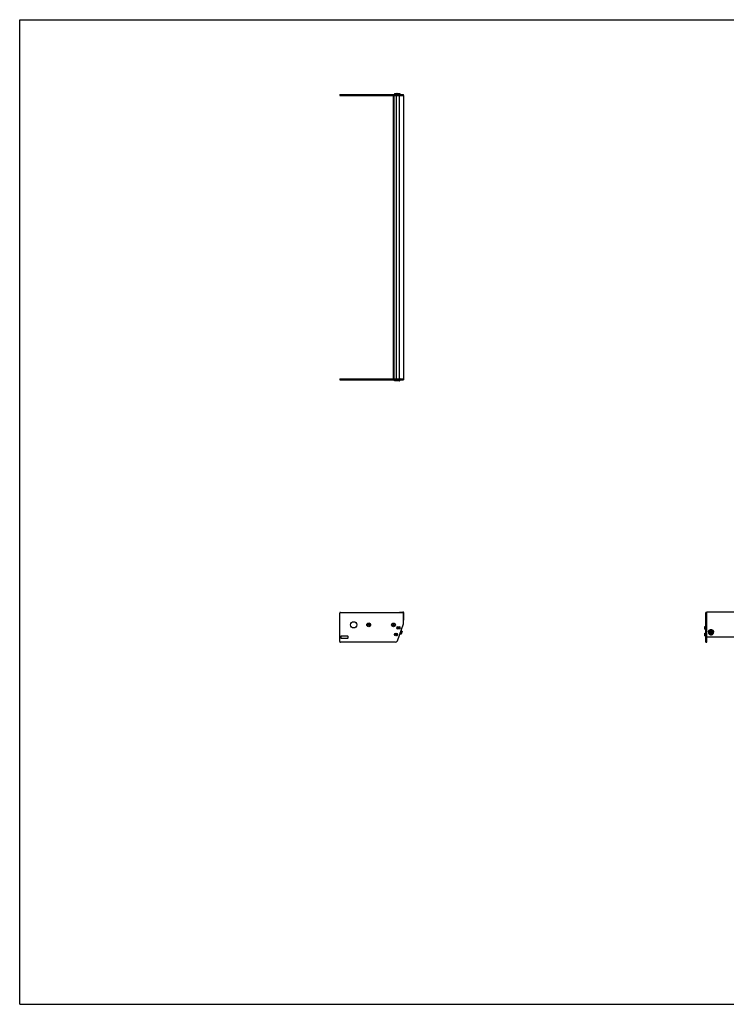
# Model space of a CAD drawing. Header units: inches. Extents: x 0 to 154, y 0 to 119.
# Tile 1 of 2: x 0 to 85, y 0 to 119. Entities that reach past the tile are written whole.
import ezdxf

# ---------------------------------------------------------------- set-up
doc = ezdxf.new("R2010")
doc.units = ezdxf.units.IN
doc.header["$LTSCALE"] = 8.47
doc.header["$MEASUREMENT"] = 0
doc.layers.get('0').update_dxf_attribs({"linetype": 'CONTINUOUS'})
for name, color, linetype in [('351200_DEFAULT_AS_MACHINED__BL0', 7, 'CONTINUOUS'), ('351201_BL1', 7, 'CONTINUOUS'), ('351202_WW_351202_34_BL5', 7, 'CONTINUOUS'), ('351203_WW_351203_34_BL8', 7, 'CONTINUOUS'), ('605279P_BL9', 7, 'CONTINUOUS'), ('9505XXM_950512M_BL2', 7, 'CONTINUOUS'), ('9505XXM_950512M_BL3', 7, 'CONTINUOUS'), ('9505XXM_950512M_BL6', 7, 'CONTINUOUS'), ('9505XXM_950512M_BL7', 7, 'CONTINUOUS'), ('9506XXM_950612M_BL4', 7, 'CONTINUOUS')]:
    doc.layers.add(name, color=color, linetype=linetype)

# ---------------------------------------------------------------- blocks, each defined once
blk = doc.blocks.new('351200_DEFAULT_AS_MACHINED__BL0', base_point=(60.89, 59.67))
at = {"layer": '351200_DEFAULT_AS_MACHINED__BL0', "color": 7, "linetype": 'CONTINUOUS'}
for p, q in [((38.7, 75.6), (45.98, 75.6)), ((38.7, 75.6), (38.7, 75.48)), ((38.7, 75.48), (46.42, 75.48)), ((46.42, 75.6), (46.42, 75.48)), ((38.7, 43.84), (38.7, 47.28)), ((38.79, 47.37), (46.33, 47.37)), ((46.42, 46.01), (46.42, 47.28)), ((82.97, 43.75), (82.97, 47.37)), ((83.09, 47.37), (82.97, 47.37)), ((83.09, 43.75), (83.09, 47.29)), ((45.66, 43.91), (46.42, 45.98)), ((45.91, 45.62), (45.92, 45.62)), ((45.91, 45.4), (45.92, 45.4)), ((38.83, 44.44), (38.83, 44.31)), ((39.64, 44.5), (38.89, 44.5)), ((38.89, 44.25), (39.64, 44.25)), ((39.7, 44.31), (39.7, 44.44)), ((45.61, 44.8), (45.62, 44.8)), ((45.61, 44.58), (45.62, 44.58)), ((45.43, 43.75), (38.79, 43.75)), ((82.97, 43.75), (83.09, 43.75))]:
    blk.add_line(p, q, dxfattribs=at)
for centre, radius in [((40.38, 45.86), 0.375), ((42.2, 45.86), 0.226), ((42.2, 45.86), 0.11), ((45.2, 45.85), 0.226), ((45.2, 45.85), 0.11)]:
    blk.add_circle(centre, radius, dxfattribs=at)
for centre, radius, start, end in [((38.79, 47.28), 0.09, 90, 180), ((46.33, 47.28), 0.09, 0, 90), ((45.92, 45.51), 0.11, 270, 90), ((46.33, 46.01), 0.09, 340, 360), ((38.89, 44.44), 0.06, 90, 180), ((38.89, 44.31), 0.06, 180, 270), ((39.64, 44.44), 0.06, 0, 90), ((39.64, 44.31), 0.06, 270, 360), ((45.62, 44.69), 0.11, 270, 90), ((38.79, 43.84), 0.09, 180, 270), ((45.43, 44), 0.25, 270, 340)]:
    blk.add_arc(centre, radius, start, end, dxfattribs=at)
blk = doc.blocks.new('351201_BL1', base_point=(78.07, 76.85))
at = {"layer": '351201_BL1', "color": 7, "linetype": 'CONTINUOUS'}
for p, q in [((38.7, 109.96), (38.7, 109.84)), ((38.7, 109.96), (46.42, 109.96)), ((38.7, 109.84), (45.98, 109.84)), ((46.42, 109.84), (46.42, 109.96)), ((117.44, 47.37), (117.32, 47.37)), ((117.32, 43.75), (117.32, 47.28)), ((117.44, 43.75), (117.44, 47.37)), ((39.64, 44.5), (38.89, 44.5)), ((45.43, 43.75), (38.79, 43.75)), ((117.44, 43.75), (117.32, 43.75))]:
    blk.add_line(p, q, dxfattribs=at)
for centre, start, end in [((42.2, 45.86), 0, 180), ((45.2, 45.86), 182.5339, 357.3372)]:
    blk.add_arc(centre, 0.11, start, end, dxfattribs=at)
blk = doc.blocks.new('9505XXM_950512M_BL2', base_point=(64.14, 60))
at = {"layer": '9505XXM_950512M_BL2', "color": 7, "linetype": 'CONTINUOUS'}
for p, q in [((45.31, 75.36), (45.31, 75.48)), ((45.61, 75.36), (45.31, 75.36)), ((45.33, 75.34), (45.31, 75.36)), ((45.63, 75.34), (45.33, 75.34)), ((45.63, 75.34), (45.63, 75.34)), ((45.41, 44.71), (45.46, 44.76)), ((45.43, 44.64), (45.41, 44.71)), ((45.5, 44.63), (45.43, 44.64)), ((45.46, 44.76), (45.53, 44.74)), ((45.55, 44.67), (45.5, 44.63)), ((45.53, 44.74), (45.55, 44.67)), ((82.83, 44.84), (82.85, 44.86)), ((82.83, 44.54), (82.83, 44.84)), ((82.83, 44.54), (82.85, 44.52)), ((82.85, 44.52), (82.85, 44.86)), ((82.85, 44.86), (82.97, 44.86)), ((82.85, 44.52), (82.97, 44.52))]:
    blk.add_line(p, q, dxfattribs=at)
for radius in [0.167, 0.148, 0.0682]:
    blk.add_circle((45.48, 44.69), radius, dxfattribs=at)
blk = doc.blocks.new('9505XXM_950512M_BL3', base_point=(64.29, 60.41))
at = {"layer": '9505XXM_950512M_BL3', "color": 7, "linetype": 'CONTINUOUS'}
for p, q in [((45.61, 75.36), (45.61, 75.48)), ((45.95, 75.36), (45.61, 75.36)), ((45.63, 75.34), (45.61, 75.36)), ((45.93, 75.34), (45.63, 75.34)), ((45.93, 75.34), (45.95, 75.36)), ((45.95, 75.36), (45.95, 75.48)), ((45.71, 45.52), (45.75, 45.58)), ((45.74, 45.46), (45.71, 45.52)), ((45.81, 45.45), (45.74, 45.46)), ((45.75, 45.58), (45.82, 45.57)), ((45.85, 45.51), (45.81, 45.45)), ((45.82, 45.57), (45.85, 45.51)), ((82.83, 45.66), (82.85, 45.68)), ((82.83, 45.37), (82.83, 45.66)), ((82.83, 45.37), (82.85, 45.35)), ((82.85, 45.35), (82.85, 45.68)), ((82.85, 45.68), (82.97, 45.68)), ((82.85, 45.35), (82.97, 45.35))]:
    blk.add_line(p, q, dxfattribs=at)
for radius in [0.167, 0.148, 0.0682]:
    blk.add_circle((45.78, 45.51), radius, dxfattribs=at)
blk = doc.blocks.new('9506XXM_950612M_BL4', base_point=(64.88, 44.94))
at = {"layer": '9506XXM_950612M_BL4', "color": 7, "linetype": 'CONTINUOUS'}
for p, q in [((46.08, 44.73), (45.97, 44.77)), ((46.22, 45.1), (46.08, 44.73)), ((46.11, 44.74), (46.08, 44.73)), ((46.22, 45.1), (46.11, 45.14)), ((46.23, 45.07), (46.11, 44.74)), ((46.23, 45.07), (46.22, 45.1)), ((83.39, 44.91), (83.39, 44.96)), ((83.5, 44.88), (83.52, 44.96)), ((83.57, 44.82), (83.5, 44.88)), ((83.51, 44.91), (83.57, 44.86)), ((83.52, 44.96), (83.6, 44.99)), ((83.57, 44.86), (83.65, 44.89)), ((83.57, 44.82), (83.57, 44.86)), ((83.65, 44.85), (83.57, 44.82)), ((83.6, 44.99), (83.67, 44.93)), ((83.66, 44.94), (83.65, 44.89)), ((83.67, 44.93), (83.65, 44.85)), ((83.65, 44.85), (83.65, 44.89)), ((83.78, 44.91), (83.78, 44.96))]:
    blk.add_line(p, q, dxfattribs=at)
for centre, start, end in [((83.56, 44.96), 166.8001, 179.9887), ((83.56, 44.91), 166.8, 179.9898), ((83.61, 44.91), 346.8, 359.9898)]:
    blk.add_arc(centre, 0.174, start, end, dxfattribs=at)
for points, knots in [([(83.39, 45), (83.39, 45.01), (83.4, 45.02), (83.41, 45.04), (83.41, 45.05), (83.43, 45.07), (83.44, 45.08), (83.45, 45.1), (83.47, 45.11), (83.48, 45.12), (83.49, 45.12)], [0, 0, 0, 0, 0.122666, 0.245867, 0.36965, 0.494149, 0.619422, 0.745494, 0.872367, 1, 1, 1, 1]), ([(83.78, 44.91), (83.78, 44.92), (83.78, 44.93), (83.78, 44.95), (83.77, 44.96), (83.77, 44.98), (83.76, 44.99), (83.75, 45.01), (83.74, 45.02), (83.73, 45.04), (83.72, 45.05), (83.71, 45.06), (83.69, 45.07), (83.67, 45.08), (83.64, 45.09), (83.61, 45.1), (83.57, 45.1), (83.53, 45.09), (83.5, 45.08), (83.47, 45.06), (83.44, 45.04), (83.42, 45.02), (83.4, 44.99), (83.4, 44.96), (83.39, 44.95)], [0, 0, 0, 0, 0.030224, 0.060484, 0.090809, 0.121228, 0.151769, 0.182452, 0.213295, 0.244309, 0.2755, 0.306867, 0.338403, 0.370098, 0.433828, 0.497936, 0.562192, 0.626346, 0.690162, 0.753446, 0.816069, 0.877988, 0.93925, 1, 1, 1, 1]), ([(83.39, 44.91), (83.39, 44.91), (83.39, 44.9), (83.39, 44.88), (83.4, 44.86), (83.4, 44.85), (83.41, 44.83), (83.42, 44.82), (83.43, 44.8), (83.44, 44.79), (83.45, 44.78), (83.46, 44.77), (83.48, 44.76), (83.5, 44.75), (83.53, 44.73), (83.56, 44.73), (83.6, 44.73), (83.64, 44.73), (83.67, 44.74), (83.7, 44.76), (83.73, 44.78), (83.75, 44.81), (83.77, 44.84), (83.77, 44.86), (83.78, 44.87)], [0, 0, 0, 0, 0.030224, 0.060484, 0.090809, 0.121228, 0.151769, 0.182452, 0.213295, 0.244309, 0.2755, 0.306867, 0.338403, 0.370098, 0.433828, 0.497936, 0.562192, 0.626346, 0.690162, 0.753446, 0.816069, 0.877988, 0.93925, 1, 1, 1, 1]), ([(83.76, 44.87), (83.76, 44.88), (83.76, 44.89), (83.76, 44.9), (83.76, 44.92), (83.76, 44.94), (83.76, 44.95), (83.75, 44.97), (83.74, 44.98), (83.73, 45), (83.72, 45.01), (83.71, 45.02), (83.7, 45.03), (83.69, 45.04), (83.67, 45.05), (83.65, 45.06), (83.62, 45.07), (83.59, 45.07), (83.55, 45.07), (83.52, 45.06), (83.49, 45.05), (83.48, 45.04), (83.46, 45.03), (83.45, 45.01), (83.44, 45), (83.43, 44.99), (83.42, 44.97), (83.42, 44.96), (83.41, 44.95), (83.41, 44.94)], [0, 0, 0, 0, 0.030331, 0.06063, 0.090912, 0.121225, 0.151607, 0.18209, 0.212705, 0.243478, 0.274425, 0.305559, 0.336884, 0.368395, 0.400083, 0.431931, 0.495941, 0.560261, 0.62461, 0.688705, 0.752299, 0.783886, 0.815288, 0.8465, 0.877524, 0.908366, 0.939043, 0.969586, 1, 1, 1, 1]), ([(83.41, 44.94), (83.41, 44.94), (83.41, 44.93), (83.41, 44.91), (83.41, 44.89), (83.41, 44.88), (83.41, 44.86), (83.42, 44.85), (83.43, 44.83), (83.44, 44.82), (83.45, 44.8), (83.46, 44.79), (83.47, 44.78), (83.48, 44.77), (83.5, 44.76), (83.52, 44.75), (83.55, 44.74), (83.58, 44.74), (83.62, 44.74), (83.65, 44.75), (83.68, 44.76), (83.69, 44.77), (83.71, 44.79), (83.72, 44.8), (83.73, 44.81), (83.74, 44.82), (83.75, 44.84), (83.75, 44.85), (83.76, 44.86), (83.76, 44.87)], [0, 0, 0, 0, 0.030331, 0.06063, 0.090912, 0.121225, 0.151607, 0.18209, 0.212705, 0.243478, 0.274425, 0.305559, 0.336884, 0.368395, 0.400083, 0.431931, 0.495941, 0.560261, 0.62461, 0.688705, 0.752299, 0.783886, 0.815288, 0.8465, 0.877524, 0.908366, 0.939043, 0.969586, 1, 1, 1, 1]), ([(83.49, 45.12), (83.49, 45.12), (83.51, 45.13), (83.53, 45.14), (83.56, 45.14), (83.58, 45.15), (83.61, 45.14), (83.63, 45.14), (83.66, 45.13), (83.67, 45.12), (83.68, 45.12)], [0, 0, 0, 0, 0.124139, 0.248971, 0.374298, 0.499888, 0.625493, 0.750864, 0.875768, 1, 1, 1, 1]), ([(83.68, 45.12), (83.69, 45.12), (83.7, 45.11), (83.72, 45.09), (83.74, 45.07), (83.76, 45.05), (83.77, 45.03), (83.78, 45.01), (83.78, 44.98), (83.78, 44.97), (83.78, 44.96)], [0, 0, 0, 0, 0.12818, 0.255372, 0.38153, 0.506678, 0.630912, 0.754392, 0.877339, 1, 1, 1, 1])]:
    blk.add_open_spline(points, degree=3, knots=knots, dxfattribs=at)
blk = doc.blocks.new('351202_WW_351202_34_BL5', base_point=(81.62, 77.12))
at = {"layer": '351202_WW_351202_34_BL5', "color": 7, "linetype": 'CONTINUOUS'}
for p, q in [((45.92, 75.66), (45.92, 109.77)), ((45.98, 109.84), (46.42, 109.84)), ((46.42, 109.84), (46.42, 75.6)), ((45.98, 75.6), (46.42, 75.6)), ((45.92, 47.41), (46.33, 47.41)), ((45.92, 47.41), (45.92, 47.37)), ((46.42, 47.31), (46.42, 46.43)), ((83.09, 46.39), (83.09, 47.41)), ((117.32, 47.41), (83.09, 47.41)), ((117.32, 47.41), (117.32, 46.39)), ((83.15, 44.41), (117.26, 44.41))]:
    blk.add_line(p, q, dxfattribs=at)
for centre, radius, start, end in [((45.98, 109.77), 0.0625, 90, 180), ((45.98, 75.66), 0.0625, 180, 270), ((46.33, 47.31), 0.096, 0, 90)]:
    blk.add_arc(centre, radius, start, end, dxfattribs=at)
for points, knots in [([(83.09, 44.46), (83.09, 44.45), (83.09, 44.44), (83.11, 44.43), (83.11, 44.42)], [0, 0, 0, 0, 0.49489, 1, 1, 1, 1]), ([(83.11, 44.42), (83.12, 44.42), (83.13, 44.41), (83.14, 44.41), (83.15, 44.41)], [0, 0, 0, 0, 0.747999, 1, 1, 1, 1]), ([(117.26, 44.41), (117.27, 44.41), (117.28, 44.42), (117.3, 44.43), (117.31, 44.44), (117.32, 44.45), (117.32, 44.46)], [0, 0, 0, 0, 0.25599, 0.508922, 0.756547, 1, 1, 1, 1])]:
    blk.add_open_spline(points, degree=3, knots=knots, dxfattribs=at)
blk = doc.blocks.new('9505XXM_950512M_BL6', base_point=(81.45, 77.31))
at = {"layer": '9505XXM_950512M_BL6', "color": 7, "linetype": 'CONTINUOUS'}
for p, q in [((45.33, 110.09), (45.31, 110.07)), ((45.31, 110.07), (45.31, 109.96)), ((45.31, 110.07), (45.61, 110.07)), ((45.33, 110.09), (45.63, 110.09)), ((45.63, 110.09), (45.63, 110.09)), ((117.56, 44.86), (117.44, 44.86)), ((117.56, 44.52), (117.44, 44.52)), ((117.58, 44.84), (117.56, 44.86)), ((117.56, 44.86), (117.56, 44.52)), ((117.58, 44.54), (117.56, 44.52)), ((117.58, 44.84), (117.58, 44.54))]:
    blk.add_line(p, q, dxfattribs=at)
blk = doc.blocks.new('9505XXM_950512M_BL7', base_point=(81.6, 77.72))
at = {"layer": '9505XXM_950512M_BL7', "color": 7, "linetype": 'CONTINUOUS'}
for p, q in [((45.63, 110.09), (45.61, 110.07)), ((45.61, 110.07), (45.61, 109.96)), ((45.61, 110.07), (45.95, 110.07)), ((45.63, 110.09), (45.93, 110.09)), ((45.93, 110.09), (45.95, 110.07)), ((45.95, 110.07), (45.95, 109.96)), ((117.56, 45.68), (117.44, 45.68)), ((117.56, 45.35), (117.44, 45.35)), ((117.58, 45.66), (117.56, 45.68)), ((117.56, 45.68), (117.56, 45.35)), ((117.58, 45.37), (117.56, 45.35)), ((117.58, 45.66), (117.58, 45.37))]:
    blk.add_line(p, q, dxfattribs=at)
blk = doc.blocks.new('351203_WW_351203_34_BL8', base_point=(81.26, 77.12))
at = {"layer": '351203_WW_351203_34_BL8', "color": 7, "linetype": 'CONTINUOUS'}
for p, q in [((45.19, 75.6), (45.19, 109.84)), ((45.29, 75.6), (45.29, 109.84)), ((45.57, 75.6), (45.57, 109.84)), ((83.09, 44.41), (117.32, 44.41))]:
    blk.add_line(p, q, dxfattribs=at)
blk = doc.blocks.new('605279P_BL9', base_point=(83.59, 44.98))
at = {"layer": '605279P_BL9', "color": 7, "linetype": 'CONTINUOUS'}
for p, q in [((83.28, 45), (83.28, 44.96)), ((83.9, 45), (83.9, 44.96))]:
    blk.add_line(p, q, dxfattribs=at)
for start, end in [(93.6873, 97.3583), (86.3043, 93.6883)]:
    blk.add_arc((83.59, 44.92), 0.33, start, end, dxfattribs=at)
for points, knots in [([(83.54, 45.25), (83.52, 45.25), (83.49, 45.24), (83.45, 45.22), (83.41, 45.2), (83.39, 45.19), (83.37, 45.17), (83.35, 45.15), (83.33, 45.13), (83.32, 45.11), (83.31, 45.09), (83.29, 45.06), (83.29, 45.04), (83.28, 45.01), (83.28, 44.99), (83.28, 44.97), (83.28, 44.96)], [0, 0, 0, 0, 0.12875, 0.256701, 0.320324, 0.38363, 0.446599, 0.509219, 0.571492, 0.633431, 0.695058, 0.756408, 0.817523, 0.878454, 0.939259, 1, 1, 1, 1]), ([(83.31, 45.14), (83.32, 45.15), (83.33, 45.17), (83.35, 45.19), (83.37, 45.21), (83.39, 45.23), (83.43, 45.25), (83.47, 45.27), (83.5, 45.28), (83.54, 45.29), (83.57, 45.29), (83.59, 45.29)], [0, 0, 0, 0, 0.121911, 0.183264, 0.24487, 0.368773, 0.493649, 0.619394, 0.745845, 0.872795, 1, 1, 1, 1]), ([(83.59, 45.29), (83.6, 45.29), (83.63, 45.29), (83.67, 45.28), (83.71, 45.27), (83.74, 45.25), (83.78, 45.23), (83.8, 45.21), (83.82, 45.19), (83.84, 45.17), (83.85, 45.15), (83.86, 45.14)], [0, 0, 0, 0, 0.127205, 0.254155, 0.380605, 0.50635, 0.631226, 0.755129, 0.816735, 0.878089, 1, 1, 1, 1]), ([(83.9, 44.96), (83.9, 44.97), (83.89, 44.99), (83.89, 45.01), (83.88, 45.04), (83.87, 45.07), (83.86, 45.09), (83.85, 45.12), (83.83, 45.14), (83.81, 45.16), (83.79, 45.18), (83.77, 45.2), (83.74, 45.21), (83.72, 45.22), (83.69, 45.23), (83.66, 45.24), (83.64, 45.25), (83.62, 45.25), (83.61, 45.25)], [0, 0, 0, 0, 0.060636, 0.121341, 0.182185, 0.243228, 0.304527, 0.366124, 0.428056, 0.490342, 0.552994, 0.616006, 0.679363, 0.743035, 0.806986, 0.871165, 0.935518, 1, 1, 1, 1]), ([(83.28, 45), (83.28, 45.01), (83.28, 45.04), (83.28, 45.07), (83.3, 45.11), (83.31, 45.13), (83.31, 45.14)], [0, 0, 0, 0, 0.248724, 0.497981, 0.748265, 1, 1, 1, 1]), ([(83.28, 44.96), (83.28, 44.95), (83.28, 44.93), (83.28, 44.9), (83.29, 44.88), (83.3, 44.85), (83.31, 44.82), (83.33, 44.8), (83.35, 44.77), (83.37, 44.75), (83.39, 44.73), (83.41, 44.72), (83.44, 44.7), (83.47, 44.69), (83.5, 44.68), (83.52, 44.67), (83.55, 44.67), (83.57, 44.67), (83.59, 44.67)], [0, 0, 0, 0, 0.060552, 0.12118, 0.181959, 0.242954, 0.304225, 0.365818, 0.427766, 0.490091, 0.552796, 0.615872, 0.679296, 0.743031, 0.80703, 0.871231, 0.935588, 1, 1, 1, 1]), ([(83.59, 44.67), (83.6, 44.67), (83.62, 44.67), (83.65, 44.67), (83.68, 44.68), (83.7, 44.69), (83.73, 44.7), (83.76, 44.72), (83.78, 44.73), (83.8, 44.75), (83.83, 44.77), (83.84, 44.8), (83.86, 44.82), (83.87, 44.85), (83.88, 44.88), (83.89, 44.9), (83.89, 44.93), (83.9, 44.95), (83.9, 44.96)], [0, 0, 0, 0, 0.064412, 0.128768, 0.192969, 0.256968, 0.320703, 0.384127, 0.447203, 0.509908, 0.572233, 0.634182, 0.695774, 0.757045, 0.818041, 0.87882, 0.939448, 1, 1, 1, 1]), ([(83.86, 45.14), (83.86, 45.13), (83.87, 45.11), (83.89, 45.07), (83.89, 45.04), (83.9, 45.01), (83.9, 45)], [0, 0, 0, 0, 0.251735, 0.50202, 0.751276, 1, 1, 1, 1])]:
    blk.add_open_spline(points, degree=3, knots=knots, dxfattribs=at)

msp = doc.modelspace()

# ---------------------------------------------------------------- linework, layer by layer
at = {"color": 7, "linetype": 'CONTINUOUS'}
for p, q in [((0, 0), (0, 119)), ((0, 119), (154, 119)), ((0, 0), (154, 0))]:
    msp.add_line(p, q, dxfattribs=at)

# ---------------------------------------------------------------- block references
at = {"layer": '351200_DEFAULT_AS_MACHINED__BL0'}
msp.add_blockref('351200_DEFAULT_AS_MACHINED__BL0', (60.89, 59.67), dxfattribs=at)
at = {"layer": '351201_BL1'}
msp.add_blockref('351201_BL1', (78.07, 76.85), dxfattribs=at)
at = {"layer": '351202_WW_351202_34_BL5'}
msp.add_blockref('351202_WW_351202_34_BL5', (81.62, 77.12), dxfattribs=at)
at = {"layer": '351203_WW_351203_34_BL8'}
msp.add_blockref('351203_WW_351203_34_BL8', (81.26, 77.12), dxfattribs=at)
at = {"layer": '605279P_BL9'}
msp.add_blockref('605279P_BL9', (83.59, 44.98), dxfattribs=at)
at = {"layer": '9505XXM_950512M_BL2'}
msp.add_blockref('9505XXM_950512M_BL2', (64.14, 60), dxfattribs=at)
at = {"layer": '9505XXM_950512M_BL3'}
msp.add_blockref('9505XXM_950512M_BL3', (64.29, 60.41), dxfattribs=at)
at = {"layer": '9505XXM_950512M_BL6'}
msp.add_blockref('9505XXM_950512M_BL6', (81.45, 77.31), dxfattribs=at)
at = {"layer": '9505XXM_950512M_BL7'}
msp.add_blockref('9505XXM_950512M_BL7', (81.6, 77.72), dxfattribs=at)
at = {"layer": '9506XXM_950612M_BL4'}
msp.add_blockref('9506XXM_950612M_BL4', (64.88, 44.94), dxfattribs=at)

doc.saveas('drawing.dxf')
